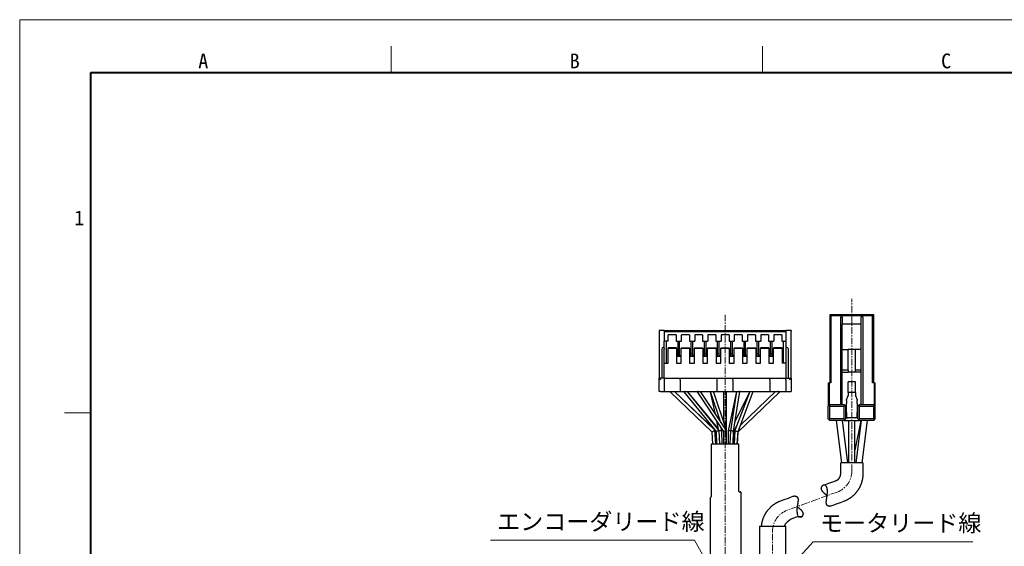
# Model space of a CAD drawing. Header units: millimetres. Extents: x 0 to 422, y 0 to 298.
# Tile 24 of 25: x 0 to 186, y 198 to 298. Entities that reach past the tile are written whole.
import ezdxf

# ---------------------------------------------------------------- set-up
doc = ezdxf.new("R2010")
doc.units = ezdxf.units.MM
doc.linetypes.add('CENTER', pattern=[2, 1.25, -0.25, 0.25, -0.25])
doc.layers.add('図面用', color=7, linetype='Continuous')
doc.styles.add('ｍｓ ｐゴシック', font='msgothic.ttc')

msp = doc.modelspace()

# ---------------------------------------------------------------- linework, layer by layer
at = {"color": 5, "linetype": 'Continuous', "lineweight": 9, "true_color": 0x0000ff}
for p, q in [((0, 0), (0, 297.5)), ((0, 297.5), (422, 297.5))]:
    msp.add_line(p, q, dxfattribs=at)
at = {"color": 7, "linetype": 'Continuous', "lineweight": 9}
for p, q in [((70.33333, 287.5), (70.33333, 292.5)), ((140.66667, 287.5), (140.66667, 292.5)), ((13.5, 223.125), (8.5, 223.125))]:
    msp.add_line(p, q, dxfattribs=at)
at = {"color": 7, "linetype": 'Continuous', "lineweight": 40}
for p, q in [((13.5, 10), (13.5, 287.5)), ((13.5, 287.5), (414.5, 287.5))]:
    msp.add_line(p, q, dxfattribs=at)
at = {"color": 1, "linetype": 'CENTER', "lineweight": 9, "true_color": 0xff0000}
for p, q in [((157.56471, 212.10042), (157.56471, 244.7)), ((133.56471, 241.7), (133.56471, 167)), ((154.80119, 208.15371), (145.32822, 204.70584)), ((142.56471, 167), (142.56471, 200.75913))]:
    msp.add_line(p, q, dxfattribs=at)
at = {"color": 7, "linetype": 'Continuous', "lineweight": 30}
for p, q in [((153.41471, 241.7), (153.61471, 241.5)), ((153.41471, 241.7), (153.41471, 228.81)), ((161.71471, 241.7), (153.41471, 241.7)), ((153.61471, 241.5), (153.61471, 228.81)), ((161.51471, 241.5), (153.61471, 241.5)), ((155.76471, 241.3), (155.46471, 241.3)), ((155.46471, 224.7), (155.46471, 241.3)), ((155.76471, 241.3), (155.76471, 239.90979)), ((159.66471, 241.3), (159.36471, 241.3)), ((159.36471, 239.90979), (159.36471, 241.3)), ((159.66471, 241.3), (159.66471, 224.7)), ((161.71471, 241.7), (161.51471, 241.5)), ((161.51471, 228.81), (161.51471, 241.5)), ((161.71471, 228.81), (161.71471, 241.7)), ((122.06471, 238.7), (121.06471, 238.7)), ((121.06471, 238.7), (121.06471, 238.55)), ((122.06471, 238.7), (145.06471, 238.7)), ((122.06471, 238.7), (122.06471, 238.5)), ((145.06471, 238.7), (145.06471, 238.5)), ((146.06471, 238.7), (145.06471, 238.7)), ((146.06471, 238.7), (146.06471, 238.55)), ((159.36471, 239.90979), (155.76471, 239.90979)), ((155.76471, 235.1), (155.76471, 239.90979)), ((159.36471, 235.1), (159.36471, 239.90979)), ((121.06471, 238.55), (121.06471, 229.7)), ((122.06471, 238.5), (145.06471, 238.5)), ((122.06471, 238.5), (122.06471, 236.7)), ((124.31471, 237.9), (122.81471, 237.9)), ((122.81471, 236.7), (122.81471, 237.9)), ((124.31471, 237.9), (124.31471, 236.7)), ((126.81471, 237.9), (125.31471, 237.9)), ((125.31471, 236.7), (125.31471, 237.9)), ((126.81471, 237.9), (126.81471, 236.7)), ((129.31471, 237.9), (127.81471, 237.9)), ((127.81471, 237.9), (127.81471, 236.7)), ((129.31471, 237.9), (129.31471, 236.7)), ((131.81471, 237.9), (130.31471, 237.9)), ((130.31471, 237.9), (130.31471, 236.7)), ((131.81471, 237.9), (131.81471, 236.7)), ((134.31471, 237.9), (132.81471, 237.9)), ((132.81471, 237.9), (132.81471, 236.7)), ((134.31471, 237.9), (134.31471, 236.7)), ((136.81471, 237.9), (135.31471, 237.9)), ((135.31471, 237.9), (135.31471, 236.7)), ((136.81471, 237.9), (136.81471, 236.7)), ((139.31471, 237.9), (137.81471, 237.9)), ((137.81471, 237.9), (137.81471, 236.7)), ((139.31471, 237.9), (139.31471, 236.7)), ((141.81471, 237.9), (140.31471, 237.9)), ((140.31471, 237.9), (140.31471, 236.7)), ((141.81471, 237.9), (141.81471, 236.7)), ((144.31471, 237.9), (142.81471, 237.9)), ((142.81471, 237.9), (142.81471, 236.7)), ((144.31471, 237.9), (144.31471, 236.7)), ((145.06471, 238.5), (145.06471, 236.7)), ((146.06471, 229.7), (146.06471, 238.55)), ((121.56471, 235.2), (121.56471, 229.7)), ((122.06471, 235.5), (121.86471, 235.5)), ((122.81471, 236.7), (122.06471, 236.7)), ((122.06471, 235.27681), (122.06471, 236.7)), ((122.06471, 235.27681), (122.06471, 235.2)), ((122.06471, 232.5), (122.06471, 235.2)), ((122.46471, 232.5), (122.46471, 236.7)), ((124.36471, 235.43514), (122.76471, 235.43514)), ((122.76471, 235.43514), (122.76471, 235.35)), ((122.76471, 232.5), (122.76471, 235.35)), ((122.76471, 235.35), (124.36471, 235.35)), ((124.31471, 236.7), (125.31471, 236.7)), ((124.36471, 235.35), (124.36471, 235.43514)), ((124.36471, 235.35), (124.36471, 232.5)), ((124.66471, 233.96667), (124.66471, 236.7)), ((124.96471, 233.96667), (124.96471, 236.7)), ((125.26471, 235.43514), (126.86471, 235.43514)), ((125.26471, 235.43514), (125.26471, 235.35)), ((125.26471, 232.5), (125.26471, 235.35)), ((125.26471, 235.35), (126.86471, 235.35)), ((126.81471, 236.7), (127.81471, 236.7)), ((126.86471, 235.35), (126.86471, 235.43514)), ((126.86471, 235.35), (126.86471, 232.5)), ((127.16471, 233.96667), (127.16471, 236.7)), ((127.46471, 233.96667), (127.46471, 236.7)), ((127.76471, 235.43514), (129.36471, 235.43514)), ((127.76471, 235.43514), (127.76471, 235.35)), ((127.76471, 232.5), (127.76471, 235.35)), ((127.76471, 235.35), (129.36471, 235.35)), ((129.31471, 236.7), (130.31471, 236.7)), ((129.36471, 235.35), (129.36471, 235.43514)), ((129.36471, 235.35), (129.36471, 232.5)), ((129.66471, 233.96667), (129.66471, 236.7)), ((129.96471, 233.96667), (129.96471, 236.7)), ((130.26471, 235.43514), (131.86471, 235.43514)), ((130.26471, 235.43514), (130.26471, 235.35)), ((130.26471, 232.5), (130.26471, 235.35)), ((130.26471, 235.35), (131.86471, 235.35)), ((131.81471, 236.7), (132.81471, 236.7)), ((131.86471, 235.35), (131.86471, 235.43514)), ((131.86471, 235.35), (131.86471, 232.5)), ((132.16471, 233.96667), (132.16471, 236.7)), ((132.46471, 233.96667), (132.46471, 236.7)), ((132.76471, 235.43514), (134.36471, 235.43514)), ((132.76471, 235.43514), (132.76471, 235.35)), ((132.76471, 232.5), (132.76471, 235.35)), ((132.76471, 235.35), (134.36471, 235.35)), ((134.31471, 236.7), (135.31471, 236.7)), ((134.36471, 235.35), (134.36471, 235.43514)), ((134.36471, 235.35), (134.36471, 232.5)), ((134.66471, 233.96667), (134.66471, 236.7)), ((134.96471, 233.96667), (134.96471, 236.7)), ((135.26471, 235.43514), (136.86471, 235.43514)), ((135.26471, 235.43514), (135.26471, 235.35)), ((135.26471, 232.5), (135.26471, 235.35)), ((135.26471, 235.35), (136.86471, 235.35)), ((136.81471, 236.7), (137.81471, 236.7)), ((136.86471, 235.35), (136.86471, 235.43514)), ((136.86471, 235.35), (136.86471, 232.5)), ((137.16471, 233.96667), (137.16471, 236.7)), ((137.46471, 233.96667), (137.46471, 236.7)), ((137.76471, 235.43514), (139.36471, 235.43514)), ((137.76471, 235.43514), (137.76471, 235.35)), ((137.76471, 232.5), (137.76471, 235.35)), ((137.76471, 235.35), (139.36471, 235.35)), ((139.31471, 236.7), (140.31471, 236.7)), ((139.36471, 235.35), (139.36471, 235.43514)), ((139.36471, 235.35), (139.36471, 232.5)), ((139.66471, 233.96667), (139.66471, 236.7)), ((139.96471, 233.96667), (139.96471, 236.7)), ((141.86471, 235.43514), (140.26471, 235.43514)), ((140.26471, 235.43514), (140.26471, 235.35)), ((140.26471, 232.5), (140.26471, 235.35)), ((140.26471, 235.35), (141.86471, 235.35)), ((141.81471, 236.7), (142.81471, 236.7)), ((141.86471, 235.35), (141.86471, 235.43514)), ((141.86471, 235.35), (141.86471, 232.5)), ((142.16471, 233.96667), (142.16471, 236.7)), ((142.46471, 233.96667), (142.46471, 236.7)), ((144.36471, 235.43514), (142.76471, 235.43514)), ((142.76471, 235.43514), (142.76471, 235.35)), ((142.76471, 232.5), (142.76471, 235.35)), ((142.76471, 235.35), (144.36471, 235.35)), ((144.31471, 236.7), (145.06471, 236.7)), ((144.36471, 235.35), (144.36471, 235.43514)), ((144.36471, 235.35), (144.36471, 232.5)), ((144.66471, 232.5), (144.66471, 236.7)), ((145.06471, 236.7), (145.06471, 235.27681)), ((145.26471, 235.5), (145.06471, 235.5)), ((145.06471, 235.27681), (145.06471, 235.2)), ((145.06471, 235.2), (145.06471, 232.5)), ((145.56471, 229.7), (145.56471, 235.2)), ((155.76471, 235.1), (156.86471, 235.1)), ((155.76471, 231.2), (155.76471, 235.1)), ((156.86471, 231.2), (156.86471, 235.1)), ((158.26471, 235.1), (156.86471, 235.1)), ((159.36471, 235.1), (158.26471, 235.1)), ((158.26471, 231.2), (158.26471, 235.1)), ((159.36471, 231.2), (159.36471, 235.1)), ((124.66471, 233.96667), (124.36471, 233.96667)), ((125.26471, 233.8), (124.36471, 233.8)), ((124.96471, 234.3), (124.66471, 234.3)), ((124.96471, 233.96667), (125.26471, 233.96667)), ((126.86471, 233.96667), (127.16471, 233.96667)), ((127.76471, 233.8), (126.86471, 233.8)), ((127.46471, 234.3), (127.16471, 234.3)), ((127.76471, 233.96667), (127.46471, 233.96667)), ((129.36471, 233.96667), (129.66471, 233.96667)), ((130.26471, 233.8), (129.36471, 233.8)), ((129.96471, 234.3), (129.66471, 234.3)), ((130.26471, 233.96667), (129.96471, 233.96667)), ((131.86471, 233.96667), (132.16471, 233.96667)), ((132.76471, 233.8), (131.86471, 233.8)), ((132.46471, 234.3), (132.16471, 234.3)), ((132.76471, 233.96667), (132.46471, 233.96667)), ((134.36471, 233.96667), (134.66471, 233.96667)), ((135.26471, 233.8), (134.36471, 233.8)), ((134.96471, 234.3), (134.66471, 234.3)), ((135.26471, 233.96667), (134.96471, 233.96667)), ((136.86471, 233.96667), (137.16471, 233.96667)), ((137.76471, 233.8), (136.86471, 233.8)), ((137.46471, 234.3), (137.16471, 234.3)), ((137.76471, 233.96667), (137.46471, 233.96667)), ((139.36471, 233.96667), (139.66471, 233.96667)), ((140.26471, 233.8), (139.36471, 233.8)), ((139.96471, 234.3), (139.66471, 234.3)), ((140.26471, 233.96667), (139.96471, 233.96667)), ((141.86471, 233.96667), (142.16471, 233.96667)), ((142.76471, 233.8), (141.86471, 233.8)), ((142.46471, 234.3), (142.16471, 234.3)), ((142.76471, 233.96667), (142.46471, 233.96667)), ((122.06471, 229.7), (122.06471, 232.5)), ((122.06471, 232.5), (122.76471, 232.5)), ((124.36471, 232.5), (125.26471, 232.5)), ((126.86471, 232.5), (127.76471, 232.5)), ((129.36471, 232.5), (130.26471, 232.5)), ((131.86471, 232.5), (132.76471, 232.5)), ((134.36471, 232.5), (135.26471, 232.5)), ((136.86471, 232.5), (137.76471, 232.5)), ((139.36471, 232.5), (140.26471, 232.5)), ((141.86471, 232.5), (142.76471, 232.5)), ((145.06471, 232.5), (144.36471, 232.5)), ((145.06471, 232.5), (145.06471, 229.7)), ((156.86471, 231.2), (155.76471, 231.2)), ((155.76471, 230.85), (155.76471, 231.2)), ((156.86471, 231.2), (156.86471, 230.85)), ((159.36471, 231.2), (158.26471, 231.2)), ((158.26471, 230.85), (158.26471, 231.2)), ((159.36471, 230.85), (159.36471, 231.2)), ((121.06471, 229.7), (121.36471, 229.4)), ((121.06471, 227.2), (121.06471, 229.7)), ((122.06471, 229.7), (121.06471, 229.7)), ((122.06471, 229.7), (122.06471, 229.4)), ((122.06471, 229.7), (125.06471, 229.7)), ((122.06471, 229.4), (122.06471, 227.2)), ((125.06471, 229.7), (132.06471, 229.7)), ((125.06471, 229.4), (125.06471, 229.7)), ((125.06471, 229.4), (125.06471, 227.2)), ((132.06471, 229.4), (132.06471, 229.7)), ((132.06471, 229.7), (135.06471, 229.7)), ((132.06471, 227.2), (132.06471, 229.4)), ((135.06471, 229.7), (142.06471, 229.7)), ((135.06471, 229.4), (135.06471, 229.7)), ((135.06471, 229.4), (135.06471, 227.2)), ((142.06471, 229.4), (142.06471, 229.7)), ((142.06471, 229.7), (145.06471, 229.7)), ((142.06471, 229.4), (142.06471, 227.2)), ((145.06471, 229.7), (146.06471, 229.7)), ((145.06471, 229.4), (145.06471, 229.7)), ((145.06471, 229.4), (145.06471, 227.2)), ((145.76471, 229.4), (146.06471, 229.7)), ((146.06471, 229.7), (146.06471, 227.2)), ((155.76471, 230.85), (156.86471, 230.85)), ((155.76471, 224.7), (155.76471, 230.85)), ((158.26471, 230.85), (156.86471, 230.85)), ((159.36471, 230.85), (158.26471, 230.85)), ((159.36471, 224.7), (159.36471, 230.85)), ((153.11471, 228.81), (153.31471, 228.81)), ((153.11471, 228.81), (153.11471, 224.4)), ((153.31471, 224.6), (153.31471, 228.81)), ((153.61471, 228.81), (153.31471, 228.81)), ((158.26471, 229), (156.86471, 229)), ((156.86471, 227), (156.86471, 229)), ((158.26471, 227), (158.26471, 229)), ((161.81471, 228.81), (161.51471, 228.81)), ((161.81471, 228.81), (162.01471, 228.81)), ((161.81471, 228.81), (161.81471, 224.6)), ((162.01471, 224.4), (162.01471, 228.81)), ((121.36471, 227.2), (121.06471, 227.2)), ((121.36471, 227.2), (122.06471, 227.2)), ((122.06471, 227.2), (125.06471, 227.2)), ((123.26471, 227.2), (123.26471, 227.07242)), ((123.26471, 227.07242), (123.26471, 227.07202)), ((123.26476, 227.07189), (123.35695, 226.98358)), ((123.26479, 227.07223), (131.06964, 219.56467)), ((131.65377, 219.83533), (123.99745, 227.2)), ((131.62955, 219.88977), (123.99838, 227.2)), ((125.06471, 227.2), (132.06471, 227.2)), ((125.76471, 227.2), (125.76471, 227.09343)), ((125.76471, 227.09343), (125.76471, 227.09231)), ((125.76477, 227.09324), (131.87525, 219.58799)), ((125.76479, 227.09208), (125.8327, 227.00981)), ((132.46657, 219.81201), (126.45156, 227.2)), ((132.25812, 220.16795), (126.4537, 227.2)), ((128.26471, 227.2), (128.26471, 227.10963)), ((128.26496, 227.10878), (133.26471, 219.60917)), ((133.86466, 219.7909), (128.92526, 227.2)), ((130.76471, 227.2), (130.76471, 227.15134)), ((130.76471, 227.15129), (132.57169, 221.73035)), ((130.7748, 227.12102), (131.6204, 223.15729)), ((133.83661, 219.83298), (131.38093, 227.2)), ((132.06471, 227.2), (135.06471, 227.2)), ((133.26471, 227.2), (133.26471, 221.54868)), ((133.86471, 219.79075), (133.86471, 227.2)), ((135.75795, 227.2), (134.16513, 219.73362)), ((135.76095, 227.2), (134.57483, 219.72876)), ((135.06471, 227.2), (142.06471, 227.2)), ((135.17321, 219.67124), (136.3647, 227.17629)), ((138.24407, 227.2), (135.4387, 219.76336)), ((138.23183, 227.2), (135.44995, 221.4144)), ((136.03217, 219.63664), (138.86469, 227.14525)), ((136.05989, 219.56479), (143.86462, 227.07223)), ((136.35975, 227.14515), (136.36466, 227.16815)), ((136.36471, 227.17638), (136.36471, 227.2)), ((136.36471, 227.16857), (136.36471, 227.17638)), ((143.13196, 227.2), (136.46677, 220.7887)), ((138.84076, 227.08183), (138.86467, 227.13154)), ((138.86471, 227.14535), (138.86471, 227.2)), ((138.86471, 227.13171), (138.86471, 227.14535)), ((142.06471, 227.2), (145.06471, 227.2)), ((143.86471, 227.07242), (143.86471, 227.2)), ((145.06471, 227.2), (145.76471, 227.2)), ((145.76471, 227.2), (146.06471, 227.2)), ((156.56471, 225.48504), (156.56471, 225.67185)), ((156.86471, 227), (156.86471, 226.42498)), ((158.26471, 227), (156.86471, 227)), ((158.26471, 227), (158.26471, 226.42498)), ((158.56471, 225.67185), (158.56471, 225.48504)), ((153.26471, 224.55), (153.11471, 224.4)), ((153.11471, 222), (153.11471, 224.4)), ((153.41471, 224.7), (153.26471, 224.55)), ((153.41471, 224.4), (153.26471, 224.55)), ((153.41471, 224.7), (156.11471, 224.7)), ((153.41471, 222), (153.41471, 224.4)), ((153.41471, 224.4), (156.11471, 224.4)), ((156.26471, 224.55), (156.11471, 224.7)), ((156.11471, 224.4), (156.26471, 224.55)), ((156.11471, 222), (156.11471, 224.4)), ((156.41471, 224.4), (156.26471, 224.55)), ((156.41471, 222), (156.41471, 224.4)), ((156.56471, 225.48504), (156.56471, 224.9)), ((156.56471, 223.2), (156.56471, 224.9)), ((158.56471, 224.9), (158.56471, 225.48504)), ((158.56471, 224.9), (158.56471, 223.2)), ((158.71471, 224.4), (158.86471, 224.55)), ((158.71471, 222), (158.71471, 224.4)), ((158.86471, 224.55), (159.01471, 224.7)), ((159.01471, 224.4), (158.86471, 224.55)), ((159.01471, 224.7), (161.71471, 224.7)), ((159.01471, 222), (159.01471, 224.4)), ((159.01471, 224.4), (161.71471, 224.4)), ((161.86471, 224.55), (161.71471, 224.7)), ((161.71471, 224.4), (161.86471, 224.55)), ((161.71471, 222), (161.71471, 224.4)), ((162.01471, 224.4), (161.86471, 224.55)), ((162.01471, 222), (162.01471, 224.4)), ((132.52261, 221.80398), (132.47897, 222.00851)), ((153.11471, 222), (153.26471, 221.85)), ((153.41471, 222), (153.26471, 221.85)), ((156.11471, 222), (153.41471, 222)), ((156.11471, 222), (156.26471, 221.85)), ((156.26471, 221.85), (156.41471, 222)), ((156.56471, 223.5), (156.41471, 223.5)), ((156.41471, 222.2), (156.86471, 222.2)), ((156.56471, 223.2), (156.56471, 222.50718)), ((156.56485, 222.49773), (156.56479, 222.49986)), ((158.26471, 222.2), (156.86471, 222.2)), ((158.71471, 222.2), (158.26471, 222.2)), ((158.71471, 223.5), (158.56471, 223.5)), ((158.56471, 222.50718), (158.56471, 223.2)), ((158.71471, 222), (158.86471, 221.85)), ((158.86471, 221.85), (159.01471, 222)), ((161.71471, 222), (159.01471, 222)), ((161.71471, 222), (161.86471, 221.85)), ((162.01471, 222), (161.86471, 221.85)), ((131.95974, 221.56661), (132.28701, 220.03256)), ((132.96428, 219.73362), (132.86195, 220.2133)), ((135.25571, 219.62582), (135.86425, 220.89142)), ((153.41471, 221.7), (153.26471, 221.85)), ((156.11471, 221.7), (153.41471, 221.7)), ((154.5876, 221.7), (155.60983, 213.7)), ((154.5876, 221.7), (155.60983, 213.7)), ((156.81958, 213.7), (155.79736, 221.7)), ((156.81958, 213.7), (155.79736, 221.7)), ((156.11471, 221.7), (156.26471, 221.85)), ((156.11471, 221.7), (159.01471, 221.7)), ((156.96471, 221.7), (156.96471, 213.7)), ((156.96471, 221.7), (156.96471, 213.7)), ((159.25902, 221.7), (158.16471, 216.07208)), ((158.16471, 213.7), (158.16471, 221.7)), ((158.16471, 213.7), (158.16471, 221.7)), ((159.25902, 221.7), (158.16471, 216.07208)), ((159.33205, 221.7), (158.30983, 213.7)), ((159.33205, 221.7), (158.30983, 213.7)), ((159.01471, 221.7), (158.86471, 221.85)), ((161.71471, 221.7), (159.01471, 221.7)), ((159.51958, 213.7), (160.54181, 221.7)), ((159.51958, 213.7), (160.54181, 221.7)), ((161.71471, 221.7), (161.86471, 221.85)), ((131.06953, 219.56479), (131.21641, 217.2)), ((131.81757, 217.2), (131.65389, 219.83505)), ((131.84333, 217.2), (131.68744, 219.81867)), ((131.87524, 219.58799), (131.97308, 217.2)), ((132.57358, 217.2), (132.46657, 219.81201)), ((132.99473, 217.2), (132.96433, 219.73323)), ((133.26471, 219.60925), (133.26471, 217.2)), ((133.86471, 217.2), (133.86471, 219.79075)), ((134.16508, 219.73323), (134.13468, 217.2)), ((134.57483, 219.72875), (134.48832, 217.2)), ((135.08867, 217.2), (135.17322, 219.67125)), ((135.15633, 217.2), (135.25572, 219.62583)), ((135.43867, 219.7632), (135.28608, 217.2)), ((135.88714, 217.2), (136.0322, 219.63672)), ((135.913, 217.2), (136.0599, 219.56495)), ((136.16471, 217.2), (130.96471, 217.2)), ((130.96471, 217.2), (130.96471, 207.3118)), ((136.16471, 208.3), (136.16471, 217.2)), ((159.66471, 213.7), (155.46471, 213.7)), ((130.76471, 207.0882), (130.76471, 192.2)), ((130.90943, 207.22236), (130.81998, 207.17764)), ((136.23491, 208.2), (136.46471, 208.2)), ((136.56471, 208.1), (136.56471, 195.3)), ((140.06471, 201.7), (140.06471, 176.7)), ((140.06471, 201.7), (145.06471, 201.7)), ((145.06471, 187), (145.06471, 201.7))]:
    msp.add_line(p, q, dxfattribs=at)
for points in [[(152.17622, 209.43308), (153.96785, 210.08518), (154.49907, 210.27853), (154.52847, 210.28923), (154.55152, 210.29763), (154.56682, 210.30332), (154.57747, 210.30747), (154.5902, 210.31264), (154.60602, 210.31917), (154.62191, 210.32594), (154.63769, 210.3329), (154.65803, 210.34223), (154.6782, 210.35186), (154.69818, 210.3618), (154.71798, 210.37204), (154.73758, 210.38258), (154.75699, 210.39342), (154.7762, 210.40456), (154.79673, 210.41691), (154.81701, 210.42959), (154.83704, 210.44259), (154.85682, 210.45592), (154.8767, 210.46981), (154.8963, 210.48403), (154.91563, 210.49856), (154.93467, 210.51339), (154.95342, 210.52854), (154.97188, 210.54398), (154.99004, 210.5597), (155.00791, 210.57572), (155.02547, 210.59201), (155.04272, 210.60857), (155.05813, 210.62386), (155.07329, 210.63936), (155.08818, 210.65507), (155.10281, 210.67099), (155.11717, 210.68711), (155.13126, 210.70342), (155.14508, 210.71992), (155.15971, 210.73796), (155.17401, 210.75622), (155.18798, 210.77468), (155.20163, 210.79334), (155.21519, 210.81254), (155.2284, 210.83194), (155.24125, 210.85152), (155.25376, 210.87129), (155.26592, 210.89123), (155.27773, 210.91134), (155.28918, 210.93161), (155.30028, 210.95204), (155.31102, 210.97261), (155.3214, 210.99333), (155.33053, 211.01228), (155.33937, 211.03134), (155.3479, 211.05051), (155.35613, 211.06977), (155.36407, 211.08912), (155.3717, 211.10856), (155.37904, 211.12809), (155.38662, 211.14928), (155.39385, 211.17055), (155.40073, 211.19191), (155.40725, 211.21333), (155.41353, 211.23522), (155.41944, 211.25717), (155.42499, 211.27918), (155.43017, 211.30124), (155.43498, 211.32335), (155.43944, 211.34549), (155.44352, 211.36766), (155.44724, 211.38986), (155.4506, 211.41208), (155.4536, 211.43431), (155.45573, 211.45201), (155.45763, 211.4697), (155.4593, 211.48739), (155.46075, 211.50508), (155.46197, 211.52276), (155.46296, 211.54044), (155.46373, 211.55808), (155.46428, 211.57251), (155.46443, 211.57792), (155.46455, 211.58396), (155.46464, 211.59118), (155.46469, 211.60012), (155.46471, 211.65877), (155.46471, 211.80415), (155.46471, 212.08202), (155.46471, 212.63073), (155.46471, 213.7)], [(159.66471, 213.7), (159.66471, 212.37534), (159.66471, 211.72815), (159.66471, 211.67604), (159.66471, 211.61558), (159.66409, 211.53344), (159.66209, 211.44059), (159.65875, 211.35198), (159.65409, 211.26567), (159.64847, 211.18423), (159.64175, 211.10374), (159.63395, 211.02421), (159.62512, 210.94565), (159.6153, 210.86807), (159.60452, 210.79148), (159.59282, 210.71589), (159.58024, 210.64131), (159.56538, 210.56028), (159.54955, 210.48049), (159.53278, 210.40196), (159.51513, 210.32468), (159.4963, 210.24731), (159.47665, 210.17126), (159.45623, 210.09653), (159.43508, 210.02313), (159.41325, 209.95105), (159.38508, 209.86284), (159.356, 209.7767), (159.32611, 209.69265), (159.29548, 209.61067), (159.26363, 209.52932), (159.2312, 209.45009), (159.19826, 209.37298), (159.1649, 209.29797), (159.1312, 209.22504), (159.09715, 209.15403), (159.06291, 209.08507), (159.02854, 209.01815), (158.99411, 208.95325), (158.95969, 208.89035), (158.92535, 208.82941), (158.89114, 208.77043), (158.8479, 208.69815), (158.80509, 208.62894), (158.76283, 208.56276), (158.71985, 208.49748), (158.67416, 208.43019), (158.62562, 208.36097), (158.57415, 208.28992), (158.53157, 208.23287), (158.48706, 208.17481), (158.44055, 208.1158), (158.39201, 208.05589), (158.34137, 207.99514), (158.28858, 207.93362), (158.23359, 207.8714), (158.17751, 207.80981), (158.11921, 207.74768), (158.05865, 207.68509), (157.99577, 207.62211), (157.94057, 207.56843), (157.88363, 207.51457), (157.82494, 207.4606), (157.76445, 207.40656), (157.70215, 207.35252), (157.63801, 207.29852), (157.57694, 207.24862), (157.51424, 207.19885), (157.4499, 207.14929), (157.3839, 207.09997), (157.31498, 207.05005), (157.24431, 207.00051), (157.17188, 206.95138), (157.09767, 206.90273), (157.02167, 206.85462), (156.95696, 206.81499), (156.891, 206.77582), (156.82377, 206.73714), (156.75528, 206.69899), (156.68552, 206.66141), (156.61448, 206.62444), (156.53554, 206.58485), (156.45507, 206.54608), (156.37308, 206.50818), (156.28957, 206.47122), (156.20454, 206.43524), (156.1155, 206.39938), (156.02464, 206.36451), (155.35275, 206.11969), (154.62077, 205.85328), (153.81533, 205.56012), (153.61255, 205.48631)], [(151.9754, 209.31426), (151.9681, 209.30796), (151.95366, 209.29501), (151.93947, 209.28158), (151.92555, 209.2677), (151.91211, 209.25356), (151.89896, 209.23898), (151.88612, 209.22395), (151.87362, 209.20849), (151.86146, 209.19259), (151.84968, 209.17625), (151.83829, 209.15949), (151.82733, 209.1423), (151.81722, 209.12538), (151.80754, 209.10808), (151.79833, 209.09039), (151.78961, 209.07232), (151.78344, 209.05858), (151.77757, 209.04464), (151.77201, 209.03048), (151.76678, 209.01613), (151.76189, 209.00157), (151.75735, 208.9868), (151.75318, 208.97184), (151.74939, 208.95667), (151.746, 208.94132), (151.74302, 208.92578), (151.74087, 208.91269), (151.73901, 208.89946), (151.73748, 208.88612), (151.73626, 208.87265), (151.73538, 208.85907), (151.73483, 208.84537), (151.73464, 208.83382), (151.7347, 208.82218), (151.73501, 208.81048), (151.73558, 208.7987), (151.73641, 208.78686), (151.7375, 208.77495), (151.73903, 208.7617), (151.74089, 208.74837), (151.74308, 208.73497), (151.74562, 208.72152), (151.7485, 208.708), (151.75117, 208.6967), (151.75407, 208.68536), (151.75722, 208.67399), (151.76061, 208.66259), (151.76424, 208.65116), (151.76812, 208.63971), (151.77223, 208.62824), (151.77659, 208.61675), (151.78119, 208.60525), (151.78603, 208.59373), (151.7911, 208.58219), (151.7964, 208.57066), (151.80227, 208.55843), (151.8084, 208.5462), (151.81479, 208.53396), (151.82142, 208.52173), (151.8283, 208.5095), (151.83542, 208.49727), (151.84376, 208.48344), (151.85241, 208.46961), (151.86135, 208.4558), (151.87057, 208.442), (151.88006, 208.42822), (151.88982, 208.41447), (151.89984, 208.40074), (151.91011, 208.38702), (151.92062, 208.37333), (151.93137, 208.35967), (151.94513, 208.34263), (151.95922, 208.32562), (151.97364, 208.30865), (151.98838, 208.29173), (152.00497, 208.27309), (152.02192, 208.2545), (152.0392, 208.23594), (152.05678, 208.21742), (152.07466, 208.19894), (152.09281, 208.18049), (152.11121, 208.16208), (152.12985, 208.14371), (152.15317, 208.12107), (152.17682, 208.09846), (152.20077, 208.07587), (152.225, 208.0533), (152.24948, 208.03075), (152.27419, 208.00821), (152.30411, 207.98118), (152.33431, 207.95413), (152.36477, 207.92706), (152.39544, 207.89997), (152.4263, 207.87285), (152.45732, 207.84568), (152.4885, 207.81845), (152.5198, 207.79116), (152.5512, 207.76381), (152.58267, 207.73637), (152.61596, 207.70732), (152.64931, 207.67816), (152.68268, 207.64889), (152.71605, 207.61951), (152.7494, 207.59002), (152.78043, 207.56243), (152.81142, 207.53472), (152.84234, 207.50689), (152.87318, 207.47895), (152.89432, 207.45968)], [(153.61256, 205.48632), (153.60119, 205.48231), (153.58224, 205.47622), (153.56295, 205.47071), (153.54333, 205.4658), (153.52273, 205.46135), (153.50182, 205.45755), (153.48062, 205.45439), (153.45914, 205.45188), (153.43741, 205.45002), (153.4169, 205.44889), (153.3962, 205.44834), (153.37533, 205.44839), (153.35432, 205.44904), (153.33317, 205.4503), (153.31191, 205.45218), (153.29055, 205.4547), (153.26913, 205.45785), (153.24765, 205.46167), (153.22615, 205.46616), (153.20823, 205.47042), (153.19032, 205.47517), (153.17244, 205.48041), (153.1546, 205.48617), (153.13683, 205.49244), (153.11915, 205.49924), (153.10162, 205.50656), (153.08422, 205.51442), (153.06695, 205.52286), (153.04985, 205.53187), (153.03722, 205.53897), (153.0247, 205.54641), (153.0123, 205.55419), (153.00003, 205.56232), (152.98791, 205.5708), (152.97594, 205.57964), (152.96414, 205.58885), (152.95251, 205.59843), (152.94108, 205.60839), (152.92985, 205.61873), (152.92065, 205.62764), (152.91161, 205.63683), (152.90273, 205.64629), (152.89402, 205.65603), (152.8855, 205.66604), (152.87716, 205.67634), (152.86971, 205.68599), (152.86242, 205.69589), (152.8553, 205.70602), (152.84836, 205.71639), (152.8416, 205.72699), (152.83504, 205.73783), (152.82918, 205.74797), (152.82349, 205.75832), (152.81797, 205.76886), (152.81261, 205.7796), (152.80743, 205.79052), (152.80243, 205.80164), (152.79761, 205.81294), (152.79296, 205.82443), (152.7885, 205.83611), (152.78422, 205.84797), (152.78012, 205.86001), (152.7762, 205.87222), (152.77248, 205.8846), (152.76893, 205.89715), (152.76558, 205.90987), (152.7624, 205.92275), (152.75941, 205.93579), (152.7566, 205.94898), (152.75384, 205.96305), (152.75127, 205.97729), (152.7489, 205.99169), (152.74672, 206.00625), (152.74474, 206.02094), (152.74295, 206.03578), (152.74113, 206.05282), (152.73956, 206.07003), (152.73821, 206.08741), (152.73708, 206.10494), (152.73618, 206.12263), (152.73548, 206.14045), (152.735, 206.15842), (152.73471, 206.17652), (152.73462, 206.19475), (152.73471, 206.2131), (152.73508, 206.2362), (152.73571, 206.25948), (152.73661, 206.28292), (152.73775, 206.30651), (152.73936, 206.33403), (152.74126, 206.36174), (152.74344, 206.38963), (152.74588, 206.41769), (152.74856, 206.4459), (152.75146, 206.47426), (152.75501, 206.50669), (152.75881, 206.5393), (152.76284, 206.57207), (152.76707, 206.605), (152.77149, 206.63806), (152.77607, 206.67126), (152.7808, 206.70458), (152.78566, 206.73803), (152.79064, 206.7716), (152.79572, 206.80527), (152.80218, 206.84751), (152.80874, 206.8899), (152.81539, 206.93244), (152.82209, 206.97511), (152.82903, 207.01931), (152.83599, 207.06365), (152.84293, 207.1081), (152.84983, 207.15266), (152.85667, 207.19731), (152.86296, 207.23899), (152.86917, 207.28075), (152.87527, 207.32256), (152.88126, 207.36443), (152.8871, 207.40633), (152.8928, 207.44827), (152.89834, 207.49025), (152.9037, 207.53224), (152.90887, 207.57423), (152.91383, 207.61621), (152.91779, 207.65118), (152.9216, 207.68615), (152.92525, 207.72109), (152.92871, 207.75601), (152.932, 207.79087), (152.9351, 207.82569), (152.93819, 207.86283), (152.94104, 207.8999), (152.94366, 207.93689), (152.94603, 207.97377), (152.94804, 208.00873), (152.9498, 208.04359), (152.95132, 208.07833), (152.95259, 208.11294), (152.95341, 208.14053), (152.95407, 208.16802), (152.95455, 208.19542), (152.95485, 208.2227), (152.95497, 208.24987), (152.9549, 208.27691), (152.95465, 208.30384), (152.95421, 208.33063), (152.95358, 208.35727), (152.95274, 208.38376), (152.95171, 208.41007), (152.95048, 208.43621), (152.94905, 208.46219), (152.9474, 208.48798), (152.94555, 208.51358), (152.94362, 208.53744), (152.94151, 208.56111), (152.9392, 208.5846), (152.9367, 208.6079), (152.93401, 208.63099), (152.93113, 208.65388), (152.92805, 208.67655), (152.92478, 208.69901), (152.92131, 208.72124), (152.91764, 208.74323), (152.91377, 208.76497), (152.90971, 208.78648), (152.90545, 208.80773), (152.90099, 208.82871), (152.89633, 208.84943), (152.89156, 208.86949), (152.88661, 208.88929), (152.88146, 208.90881), (152.87612, 208.92805), (152.8706, 208.947), (152.86489, 208.96565), (152.85946, 208.98256), (152.85388, 208.99922), (152.84814, 209.01562), (152.84576, 209.02222)], [(140.48092, 201.67516), (140.493, 201.81151), (140.50202, 201.89469), (140.51218, 201.97694), (140.52345, 202.05827), (140.53578, 202.13864), (140.54705, 202.20608), (140.55915, 202.27341), (140.5726, 202.34324), (140.58757, 202.41586), (140.60417, 202.49123), (140.62252, 202.56932), (140.63974, 202.63838), (140.65841, 202.70937), (140.67862, 202.78225), (140.70045, 202.85698), (140.72399, 202.93353), (140.74932, 203.01184), (140.77654, 203.09188), (140.80513, 203.17192), (140.8357, 203.25352), (140.86833, 203.33661), (140.90311, 203.42114), (140.93437, 203.49395), (140.96729, 203.56771), (141.00192, 203.64238), (141.03832, 203.71791), (141.07654, 203.79426), (141.11664, 203.87138), (141.15125, 203.93569), (141.18721, 204.00046), (141.22455, 204.06566), (141.2633, 204.13126), (141.30424, 204.19842), (141.3467, 204.26592), (141.39073, 204.33372), (141.43635, 204.40178), (141.48359, 204.47005), (141.53249, 204.5385), (141.58307, 204.60707), (141.63536, 204.67572), (141.68938, 204.7444), (141.74516, 204.81308), (141.79741, 204.87547), (141.85116, 204.93776), (141.90642, 204.99994), (141.96321, 205.06195), (142.02155, 205.12375), (142.08145, 205.18531), (142.14292, 205.24658), (142.19734, 205.29926), (142.25296, 205.35167), (142.30978, 205.40376), (142.36783, 205.45552), (142.4271, 205.50691), (142.49132, 205.56096), (142.55693, 205.61453), (142.62395, 205.66756), (142.69239, 205.72001), (142.76224, 205.77185), (142.83351, 205.82304), (142.90619, 205.87352), (142.98029, 205.92327), (143.05581, 205.97224), (143.13275, 206.02039), (143.21111, 206.06767), (143.29088, 206.11403), (143.35898, 206.15224), (143.42808, 206.18974), (143.49817, 206.22651), (143.56925, 206.26252), (143.64263, 206.29839), (143.71702, 206.33341), (143.79243, 206.36755), (143.86885, 206.4008), (143.94627, 206.43312), (144.75833, 206.73319), (145.56115, 207.02539), (146.42994, 207.3416), (146.51406, 207.37222)], [(146.51684, 207.37323), (146.53455, 207.37935), (146.55257, 207.38495), (146.57091, 207.39001), (146.58954, 207.39455), (146.60844, 207.39855), (146.62761, 207.40201), (146.64921, 207.40522), (146.6711, 207.40776), (146.69325, 207.40962), (146.71565, 207.41078), (146.73826, 207.41125), (146.76106, 207.41101), (146.78405, 207.41005), (146.80718, 207.40836), (146.83043, 207.40592), (146.85377, 207.40273), (146.87327, 207.39947), (146.89282, 207.39566), (146.91237, 207.39129), (146.93191, 207.38635), (146.95143, 207.38082), (146.97089, 207.3747), (146.9895, 207.36824), (147.00804, 207.3612), (147.02646, 207.35357), (147.04476, 207.34533), (147.05832, 207.33878), (147.07178, 207.33187), (147.08513, 207.3246), (147.09837, 207.31696), (147.11147, 207.30895), (147.12444, 207.30056), (147.13726, 207.29178), (147.1499, 207.2826), (147.16237, 207.27302), (147.17464, 207.26303), (147.18471, 207.25438), (147.19463, 207.24544), (147.20438, 207.23621), (147.21397, 207.22667), (147.22338, 207.21683), (147.2326, 207.2067), (147.24017, 207.19796), (147.24761, 207.18901), (147.25489, 207.17985), (147.26203, 207.17046), (147.269, 207.16085), (147.27582, 207.15103), (147.28317, 207.1399), (147.29031, 207.12849), (147.29724, 207.11682), (147.30395, 207.10488), (147.31043, 207.09268), (147.31565, 207.08231), (147.32071, 207.07175), (147.32561, 207.06102), (147.33034, 207.0501), (147.3349, 207.03901), (147.33929, 207.02775), (147.34351, 207.01632), (147.34756, 207.00472), (147.35144, 206.99295), (147.35514, 206.98101), (147.35866, 206.96892), (147.36202, 206.95667), (147.36538, 206.94353), (147.36855, 206.93022), (147.37152, 206.91675), (147.3743, 206.90311), (147.3769, 206.88932), (147.3793, 206.87538), (147.3818, 206.85941), (147.38406, 206.84326), (147.3861, 206.82694), (147.3879, 206.81044), (147.38949, 206.79379), (147.39085, 206.77698), (147.392, 206.76002), (147.39295, 206.74291), (147.3937, 206.72567), (147.39424, 206.70829), (147.39466, 206.68639), (147.3948, 206.66431), (147.39465, 206.64204), (147.39425, 206.6196), (147.39351, 206.59466), (147.39248, 206.56952), (147.39118, 206.5442), (147.38961, 206.51871), (147.3878, 206.49306), (147.38575, 206.46726), (147.38348, 206.44133), (147.38101, 206.41527), (147.3777, 206.38294), (147.37412, 206.35042), (147.3703, 206.31772), (147.36624, 206.28486), (147.36198, 206.25185), (147.35754, 206.2187), (147.352, 206.17876), (147.34625, 206.13863), (147.34032, 206.09832), (147.33424, 206.05785), (147.32803, 206.01723), (147.32173, 205.97648), (147.31535, 205.93558), (147.30891, 205.89456), (147.30245, 205.85342), (147.29597, 205.81217), (147.28914, 205.76852), (147.28234, 205.72474), (147.27559, 205.68087), (147.26891, 205.63691), (147.26232, 205.59289), (147.25629, 205.5518), (147.25036, 205.51066), (147.24456, 205.46947), (147.23889, 205.42824), (147.23338, 205.387), (147.22804, 205.34573), (147.22287, 205.30444), (147.2179, 205.26315), (147.21313, 205.22188), (147.20858, 205.18063), (147.20497, 205.14628), (147.20152, 205.11195), (147.19824, 205.07766), (147.19514, 205.0434), (147.19224, 205.00921), (147.18953, 204.97508), (147.18684, 204.93849), (147.18439, 204.90199), (147.1822, 204.86559), (147.18026, 204.82931), (147.17866, 204.79496), (147.17731, 204.76073), (147.17621, 204.72663), (147.17537, 204.69268), (147.17489, 204.66563), (147.17458, 204.63868), (147.17445, 204.61184), (147.17449, 204.58512), (147.17472, 204.55853), (147.17514, 204.53206), (147.17574, 204.50573), (147.17654, 204.47955), (147.17753, 204.45352), (147.17871, 204.42765), (147.18012, 204.40152), (147.18174, 204.37557), (147.18357, 204.3498), (147.18561, 204.32424), (147.18786, 204.29888), (147.19017, 204.27532), (147.19268, 204.25194), (147.19537, 204.22877), (147.19826, 204.20581), (147.20135, 204.18307), (147.20463, 204.16054), (147.20812, 204.13825), (147.2118, 204.11618), (147.21568, 204.09437), (147.21975, 204.0728), (147.22403, 204.0515), (147.22851, 204.03045), (147.23319, 204.00967), (147.23807, 203.98917), (147.24314, 203.96896), (147.2484, 203.9491), (147.25385, 203.92954), (147.2595, 203.91028), (147.26534, 203.89132), (147.27138, 203.87267), (147.2776, 203.85435), (147.28349, 203.83778), (147.28366, 203.83733)], [(148.00137, 203.44646), (148.01956, 203.45531), (148.03819, 203.46514), (148.05666, 203.47567), (148.07493, 203.48688), (148.093, 203.49876), (148.11084, 203.51131), (148.12728, 203.52362), (148.14348, 203.53651), (148.15944, 203.54996), (148.17512, 203.56397), (148.19051, 203.57853), (148.20559, 203.59363), (148.22033, 203.60929), (148.23472, 203.62548), (148.24871, 203.64221), (148.2623, 203.65946), (148.27329, 203.67424), (148.28396, 203.6894), (148.29428, 203.70491), (148.30425, 203.72078), (148.31383, 203.73701), (148.323, 203.75359), (148.33172, 203.77046), (148.34, 203.78767), (148.34781, 203.80523), (148.35511, 203.82312), (148.36023, 203.83668), (148.36504, 203.85043), (148.36953, 203.86436), (148.37371, 203.87847), (148.37754, 203.89276), (148.38103, 203.90723), (148.38415, 203.92187), (148.3869, 203.93669), (148.38925, 203.95166), (148.39121, 203.9668), (148.39253, 203.97954), (148.39355, 203.99239), (148.39427, 204.00534), (148.39468, 204.0184), (148.39477, 204.03155), (148.39454, 204.0448), (148.39405, 204.05699), (148.39327, 204.06925), (148.39221, 204.08159), (148.39086, 204.09399), (148.38922, 204.10646), (148.38728, 204.11898), (148.38525, 204.13052), (148.38296, 204.1421), (148.38041, 204.15372), (148.37761, 204.16539), (148.37456, 204.17709), (148.37125, 204.18882), (148.36768, 204.20058), (148.36385, 204.21237), (148.35976, 204.22418), (148.35542, 204.23602), (148.35082, 204.24788), (148.34597, 204.25975), (148.34086, 204.27163), (148.33551, 204.28352), (148.32991, 204.29542), (148.32406, 204.30733), (148.31797, 204.31924), (148.31165, 204.33114), (148.30472, 204.34371), (148.29753, 204.35626), (148.29009, 204.36882), (148.2824, 204.38136), (148.27447, 204.3939), (148.26631, 204.40642), (148.25675, 204.42063), (148.24689, 204.43483), (148.23675, 204.44901), (148.22634, 204.46317), (148.21567, 204.4773), (148.20474, 204.4914), (148.19357, 204.50548), (148.18215, 204.51953), (148.1705, 204.53355), (148.15864, 204.54755), (148.14351, 204.56501), (148.12806, 204.58243), (148.11231, 204.59981), (148.09627, 204.61715), (148.07735, 204.63719), (148.05808, 204.6572), (148.03848, 204.67716), (148.01858, 204.69709), (147.99839, 204.71698), (147.97794, 204.73684), (147.95437, 204.7594), (147.9305, 204.78194), (147.90635, 204.80446), (147.88194, 204.82696), (147.85731, 204.84945), (147.83246, 204.87193), (147.80741, 204.89442), (147.78219, 204.91692), (147.7568, 204.93943), (147.73127, 204.96196), (147.69917, 204.99016), (147.66689, 205.01842), (147.63445, 205.04673), (147.6019, 205.07511), (147.56816, 205.10451), (147.53433, 205.134), (147.50044, 205.1636), (147.46651, 205.1933), (147.43258, 205.2231), (147.40096, 205.25099), (147.36937, 205.27898), (147.33781, 205.30709), (147.30632, 205.33532), (147.2749, 205.36366), (147.24358, 205.39212), (147.23509, 205.39987)]]:
    msp.add_lwpolyline(points, dxfattribs=at)
for centre, radius, start, end in [((121.86471, 235.2), 0.3, 90, 180), ((145.26471, 235.2), 0.3, 0, 90), ((158.03398, 225.5229), 1.4768, 142.3502227, 174.2112538), ((157.10052, 225.52493), 1.47154, 5.7301797, 37.7083438), ((156.88677, 222.50648), 0.32203, 181.5557837, 212.3476176), ((156.86471, 222.5), 0.3, 213.5573098, 270), ((158.26471, 222.5), 0.3, 270, 326.4426902), ((158.24161, 222.50682), 0.32309, 327.6982058, 0.0633012), ((152.40781, 208.81256), 0.66233, 110.4796955, 130.7580617), ((152.33584, 208.94222), 0.51616, 8.9164616, 108.029671), ((130.86471, 207.0882), 0.1, 116.5650512, 180), ((130.86471, 207.3118), 0.1, 296.5650512, 0), ((136.26471, 208.3), 0.1, 180, 270), ((136.46471, 208.1), 0.1, 0, 90), ((147.71539, 200.03275), 3.41131, 85.6447294, 150.7435006), ((147.7899, 203.91253), 0.5118, 188.4484912, 294.4057076)]:
    msp.add_arc(centre, radius, start, end, dxfattribs=at)
at = {"color": 1, "linetype": 'CENTER', "lineweight": 9, "true_color": 0xff0000}
for centre, start, end in [((153.36471, 212.10042), 289.9999623, 0), ((146.76471, 200.75913), 109.9999623, 180)]:
    msp.add_arc(centre, 4.2, start, end, dxfattribs=at)
at = {"color": 7, "linetype": 'Continuous', "lineweight": 30}
for centre, major_axis, ratio, start_param, end_param in [((123.56471, 227.2), (-0.29998, -0.12768), 0.027205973, 0.063832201, 1.634628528), ((126.06471, 227.2), (-0.29998, -0.10667), 0.02993631, 4.796375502, 6.367171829), ((128.56471, 227.2), (-0.29994, -0.09081), 0.06825715, 4.934120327, 6.262521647), ((128.56471, 227.2), (-0.29994, -0.09081), 0.06825715, 6.262521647, 6.504916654), ((131.06471, 227.2), (-0.3, -0.04868), 0.022125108, 0.135505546, 1.706301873), ((133.56471, 227.2), (0.3, 0), 0.08276253, 3.141592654, 4.71238898), ((133.56471, 227.2), (0.3, 0), 0.08276253, 4.71238898, 6.283185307), ((136.06471, 227.2), (0.3, -0.02367), 0.0421265, 6.279862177, 7.363485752), ((138.56471, 227.2), (0.3, -0.0547), 0.030522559, 4.546538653, 6.11733498), ((143.56471, 227.2), (0.29998, -0.12768), 0.027205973, 6.219353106, 7.790149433), ((131.3617, 219.7), (0.29215, 0.1352), 0.035077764, 3.155253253, 6.33277927), ((132.17091, 219.7), (0.29566, 0.11201), 0.005333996, 0.162373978, 3.139818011), ((132.66471, 219.7), (0.29961, 0.03342), 0.080965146, 0.683458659, 2.263570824), ((132.66471, 219.7), (0.29961, 0.03342), 0.080965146, 6.275136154, 6.966643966), ((133.56471, 219.7), (0.29999, 0.09083), 0.028944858, 0.340750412, 3.13282908), ((133.56471, 219.7), (0.29999, 0.09083), 0.028944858, 6.274421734, 6.623935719), ((134.46471, 219.7), (-0.29961, 0.03342), 0.080965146, 5.599726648, 6.291234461), ((134.46471, 219.7), (-0.29961, 0.03342), 0.080965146, 4.347260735, 5.599726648), ((134.87402, 219.7), (-0.29919, 0.02876), 0.015082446, 5.44121614, 6.284115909), ((134.87402, 219.7), (-0.29919, 0.02876), 0.015082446, 3.142523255, 5.44121614), ((134.9585, 219.7), (-0.29721, 0.07417), 0.010182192, 2.37617556, 3.143695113), ((135.73544, 219.7), (-0.29676, 0.06328), 0.042352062, 6.160701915, 9.418349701), ((135.76771, 219.7), (-0.29215, 0.1352), 0.035077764, 3.155253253, 3.62101634)]:
    msp.add_ellipse(centre, major_axis=major_axis, ratio=ratio, start_param=start_param, end_param=end_param, dxfattribs=at)
for points in [[(156.56472, 222.50406), (156.56471, 222.50511), (156.56471, 222.50615), (156.56471, 222.50718)], [(156.56479, 222.49986), (156.56476, 222.50127), (156.56474, 222.50267), (156.56472, 222.50406)]]:
    msp.add_open_spline(points, degree=3, dxfattribs=at)
at = {"layer": '図面用', "color": 7, "linetype": 'Continuous', "lineweight": 9}
for p, q in [((89.12198, 199.02999), (127.77288, 199.02999)), ((150.26294, 198.74699), (180.49567, 198.74699))]:
    msp.add_line(p, q, dxfattribs=at)
for points in [[(127.77289, 199.02999, 0), (133.56471, 188.56495, 0)], [(150.26294, 198.74699, 0), (142.56471, 190.27578, 0)]]:
    msp.add_polyline3d(points, dxfattribs=at)

# ---------------------------------------------------------------- texts
at = {"color": 7, "linetype": 'Continuous', "lineweight": 9, "style": 'ｍｓ ｐゴシック'}
for s, height, width, p in [('A', 2.79987, 1.000457, (33.8092, 288.30315)), ('B', 2.8017, 1.000254, (104.14104, 288.30312)), ('C', 2.8009, 1.000296, (174.47434, 288.30212)), ('1', 2.80272, 0.999482, (10.32216, 258.6147))]:
    msp.add_text(s, height=height, dxfattribs=dict(at, width=width)).set_placement(p)
at = {"layer": '図面用', "color": 7, "linetype": 'Continuous', "lineweight": 9, "style": 'ｍｓ ｐゴシック'}
for s, height, width, p in [('エンコーダリード線', 3.202251, 0.999688, (90.40043, 200.96367)), ('モータリード線', 3.202089, 0.999779, (151.5424, 200.68066))]:
    msp.add_text(s, height=height, dxfattribs=dict(at, width=width)).set_placement(p)

doc.saveas('drawing.dxf')
